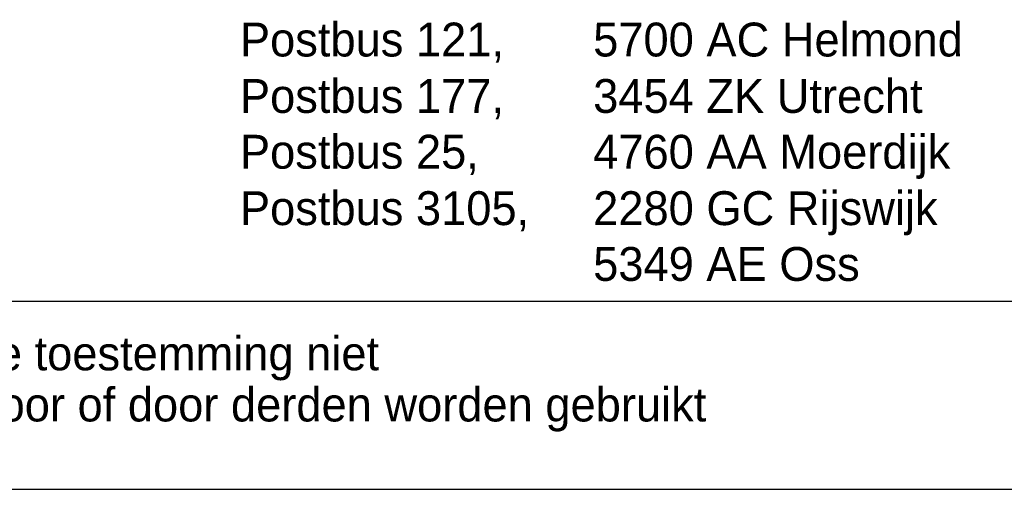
# Model space of a CAD drawing. Extents: x -4389 to 148511, y -40018 to 84100.
# Tile 19 of 28: x 136676 to 141914, y 0 to 2497. Entities that reach past the tile are written whole.
import ezdxf

# ---------------------------------------------------------------- set-up
doc = ezdxf.new("R2010")
doc.units = 0
doc.header["$LTSCALE"] = 100
doc.layers.get('0').update_dxf_attribs({"linetype": 'CONTINUOUS'})
for name, color, linetype in [('00KAD025', 2, 'CONTINUOUS'), ('00KAD070', 5, 'CONTINUOUS'), ('BL$4----', 7, 'CONTINUOUS')]:
    doc.layers.add(name, color=color, linetype=linetype)
doc.styles.add('BURO-018', font='BUROFONT.shx', dxfattribs={"height": 180})
doc.styles.add('BURO-025', font='BUROFONT.shx', dxfattribs={"height": 250})
doc.styles.add('BURO-035', font='BUROFONT.shx', dxfattribs={"height": 350})
doc.styles.add('BURO-050', font='BUROFONT.shx', dxfattribs={"height": 500})

# ---------------------------------------------------------------- blocks, each defined once
blk = doc.blocks.new('KUIJPERSKLEUR')
at = {"color": 1, "style": 'BURO-018'}
for s, p in [('Postbus 121, ', (-106.643, 23.014)), ('5700 AC Helmond', (-87.849, 23.014)), ('Postbus 177, ', (-106.643, 20.014)), ('3454 ZK Utrecht', (-87.849, 20.014)), ('Postbus 25, ', (-106.643, 17.048)), ('4760 AA Moerdijk', (-87.849, 17.048)), ('Postbus 3105,', (-106.643, 14.048)), ('2280 GC Rijswijk', (-87.849, 14.048)), ('5349 AE Oss', (-87.849, 11.082)), ('Deze tekening blijft eigendom en mag zonder onze schriftelijke toestemming niet', (-185, 6.326)), ('gekopieerd of aan derden ter inzage worden gegeven, noch voor of door derden worden gebruikt', (-185, 3.607))]:
    blk.add_text(s, height=1.8, dxfattribs=at).set_placement(p)
at = {"color": 150, "style": 'BURO-025'}
for tag, p in [('TKSCHAAL', (-167, 67)), ('TKBLADNR', (-124, 67)), ('TKDATCREAT', (-81, 67)), ('TKDATA', (-30, 67)), ('TKINIT', (-30, 58)), ('PRPRLEID', (-30, 49)), ('PRGRLEID', (-30, 40))]:
    blk.add_attdef(tag, p, '', height=2.5, dxfattribs=at)
at = {"color": 3, "style": 'BURO-035'}
for tag, p in [('PROMSCHR', (-177, 55)), ('TK1OMSCHR', (-177, 42))]:
    blk.add_attdef(tag, p, '', height=3.5, dxfattribs=at)
at = {"color": 1, "style": 'BURO-025'}
blk.add_attdef('TKFILE', (-4, 40), '', height=2.5, rotation=90, dxfattribs=at)
blk.add_attdef('PRNAAM', (-30, 31.5), '', height=2.5, dxfattribs=at)
at = {"color": 4, "style": 'BURO-050'}
blk.add_attdef('TKTEKNR', (-48, 19), '', height=5, dxfattribs=at)
blk = doc.blocks.new('A$C5B61664F')
at = {"layer": '00KAD025', "linetype": 'CONTINUOUS'}
blk.add_line((0, 0), (152900, 0), dxfattribs=at)
at = {"layer": '00KAD070', "linetype": 'CONTINUOUS'}
blk.add_line((1000, 1000), (151900, 1000), dxfattribs=at)

msp = doc.modelspace()

# ---------------------------------------------------------------- block references
at = {"layer": 'BL$4----'}
msp.add_blockref('A$C5B61664F', (-4388.6, 0), dxfattribs=at)
at = {"layer": 'BL$4----', "xscale": 100, "yscale": 100, "zscale": 100}
msp.add_blockref('KUIJPERSKLEUR', (148511.4, 0), dxfattribs=at)

doc.saveas('drawing.dxf')
